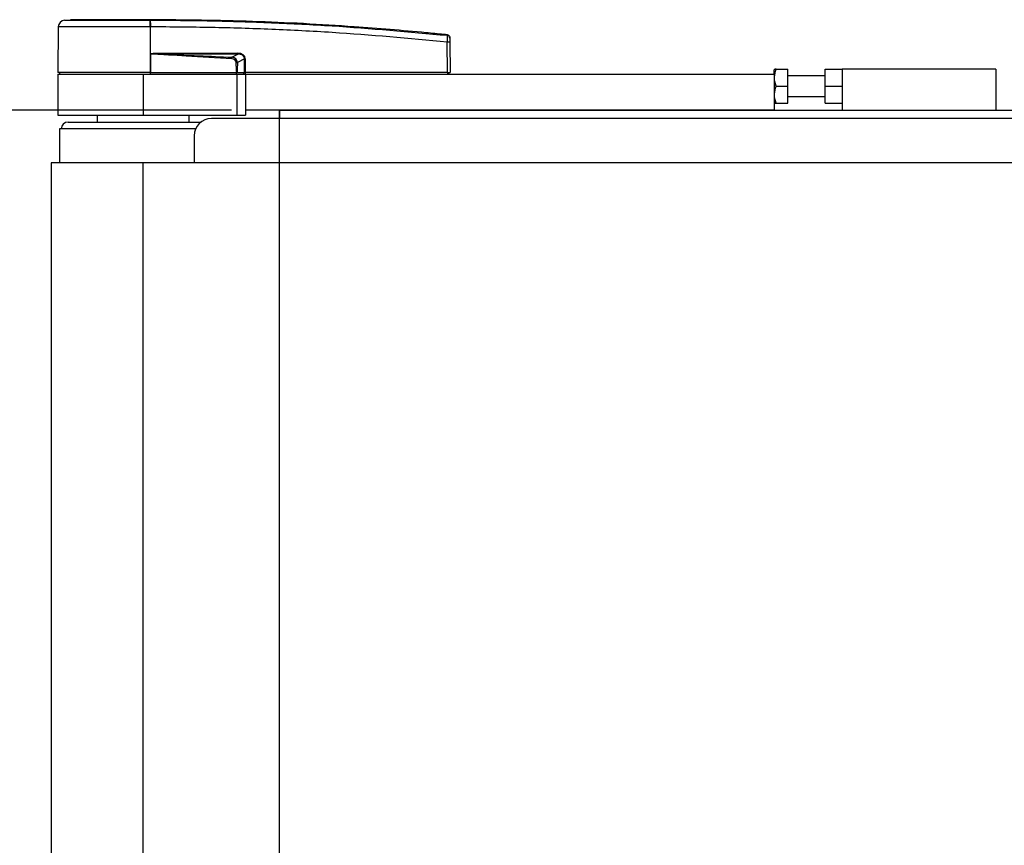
# Model space of a CAD drawing. Header units: millimetres. Extents: x 0 to 420, y 0 to 297.
# Tile 5 of 32: x 55 to 96, y 104 to 138. Entities that reach past the tile are written whole.
import ezdxf

# ---------------------------------------------------------------- set-up
doc = ezdxf.new("R2010")
doc.units = ezdxf.units.MM
doc.layers.add('QUOTE', color=174, linetype='Continuous')
doc.styles.add('SLDTEXTSTYLE3', font='TXT', dxfattribs={"width": 0.75})
doc.dimstyles.new('SLDDIMSTYLE0', dxfattribs={"dimtxt": 3, "dimasz": 3, "dimexe": 0, "dimexo": 0.0625, "dimgap": 0.75, "dimtad": 1, "dimlfac": 7.052763, "dimrnd": 1e-09, "dimzin": 12, "dimdsep": 46, "dimtxsty": 'SLDTEXTSTYLE3', "dimsah": 1, "dimcen": 0.09, "dimadec": 0, "dimazin": 3, "dimtfac": 1, "dimtdec": 3, "dimtofl": 0, "dimtmove": 0, "dimatfit": 3, "dimfxl": 0, "dimfrac": 2, "dimtolj": 1, "dimtzin": 12, "dimarcsym": 0})

# ---------------------------------------------------------------- blocks, each defined once
blk = doc.blocks.new('_D_2')
at = {"layer": 'QUOTE'}
for p, q in [((63.508, 134.555), (39.997, 134.555)), ((41.997, 73.445), (41.997, 134.555)), ((63.508, 73.445), (39.997, 73.445))]:
    blk.add_line(p, q, dxfattribs=at)
for points in [[(41.997, 134.555), (41.497, 131.555), (42.497, 131.555)], [(41.997, 73.445), (42.497, 76.445), (41.497, 76.445)]]:
    blk.add_solid(points, dxfattribs=at)
at = {"layer": 'QUOTE', "insert": (38.13, 100.675), "char_height": 3, "attachment_point": 1, "rotation": 90, "style": 'SLDTEXTSTYLE3'}
blk.add_mtext('431', dxfattribs=at)

msp = doc.modelspace()

# ---------------------------------------------------------------- linework, layer by layer
at = {"color": 7, "linetype": 'Continuous', "lineweight": 25}
for p, q in [((56.3088, 138.0138), (56.2922, 136.1151)), ((56.5624, 138.2933), (56.809, 138.3128)), ((60.1325, 138.3128), (60.1323, 138.3128)), ((60.1327, 138.0139), (60.1341, 136.1151)), ((60.1557, 138.0139), (60.1327, 138.0139)), ((72.4775, 137.6855), (72.482, 137.6851)), ((72.4821, 137.6851), (72.482, 137.6851)), ((72.4928, 136.1151), (72.4817, 137.3847)), ((72.5856, 137.3847), (72.5967, 136.1151)), ((60.1416, 136.8945), (60.1348, 136.1151)), ((60.1416, 136.8945), (60.1417, 136.9024)), ((60.4415, 136.9195), (63.7689, 136.9195)), ((63.7707, 136.8828), (60.4433, 136.8828)), ((63.5215, 136.7532), (63.7707, 136.8828)), ((64.0537, 136.6874), (63.7546, 136.5319)), ((64.0559, 136.1151), (64.0537, 136.6874)), ((64.0802, 136.6874), (64.0824, 136.1151)), ((56.2916, 136.0442), (56.2916, 134.3427)), ((56.2916, 136.0442), (59.8363, 136.0442)), ((60.1341, 136.1151), (56.2922, 136.1151)), ((56.3613, 136.1151), (56.3625, 136.0442)), ((59.8363, 136.0442), (59.8363, 134.3427)), ((59.8363, 136.0442), (63.7355, 136.0442)), ((60.1312, 136.1151), (60.1312, 136.0442)), ((60.1348, 136.1151), (60.1341, 136.1151)), ((60.1348, 136.1151), (63.729, 136.1151)), ((63.7067, 136.1151), (63.7062, 136.0442)), ((63.7355, 136.0442), (63.7355, 134.3427)), ((63.7355, 136.0442), (64.09, 136.0442)), ((63.7398, 136.1151), (64.0559, 136.1151)), ((64.007, 136.1151), (64.0061, 136.0442)), ((64.0824, 136.1151), (64.0559, 136.1151)), ((64.0769, 136.1151), (64.0768, 136.0442)), ((72.4928, 136.1151), (64.0824, 136.1151)), ((64.09, 136.0442), (64.09, 134.5554)), ((64.09, 136.0442), (86.0672, 136.0442)), ((72.4875, 136.1151), (72.4874, 136.0442)), ((72.4928, 136.1151), (72.5967, 136.1151)), ((72.5276, 136.1151), (72.5264, 136.0442)), ((86.0862, 136.2569), (86.0672, 136.224)), ((86.0672, 136.0442), (86.0672, 136.224)), ((86.0672, 136.0442), (86.0672, 134.5554)), ((86.1495, 136.2569), (86.6343, 136.2569)), ((86.6343, 135.5479), (86.6343, 136.2569)), ((88.194, 135.9733), (86.6343, 135.9733)), ((88.194, 135.5479), (88.194, 136.2569)), ((88.194, 136.2569), (88.903, 136.2569)), ((95.2834, 136.2569), (88.903, 136.2569)), ((88.903, 136.2569), (88.903, 134.5554)), ((95.2834, 136.2569), (95.2834, 134.5554)), ((86.1495, 135.5479), (86.6343, 135.5479)), ((86.6343, 134.839), (86.6343, 135.5479)), ((88.194, 135.5479), (88.903, 135.5479)), ((88.194, 134.839), (88.194, 135.5479)), ((86.6343, 135.1226), (88.194, 135.1226)), ((86.0672, 134.8719), (86.0862, 134.839)), ((86.1495, 134.839), (86.6343, 134.839)), ((88.194, 134.839), (88.903, 134.839)), ((56.2916, 134.3427), (59.8363, 134.3427)), ((57.9222, 134.3427), (57.9222, 134.0591)), ((59.8363, 134.3427), (63.7355, 134.3427)), ((61.7505, 134.0591), (61.7505, 134.3427)), ((63.7355, 134.3427), (64.09, 134.3427)), ((64.09, 134.5554), (64.09, 134.3427)), ((86.0672, 134.5554), (64.09, 134.5554)), ((65.5079, 134.5554), (65.5079, 134.2009)), ((86.0672, 134.5554), (97.3158, 134.5554)), ((56.717, 134.0591), (62.2467, 134.0591)), ((212.9678, 134.2009), (62.6721, 134.2009)), ((56.3625, 133.7756), (56.3558, 132.3577)), ((62.0185, 133.7756), (56.3625, 133.7756)), ((61.9632, 133.492), (61.9632, 132.3577)), ((56.008, 132.3577), (56.008, 75.6423)), ((59.8363, 132.3577), (56.008, 132.3577)), ((59.8363, 75.6423), (59.8363, 132.3577)), ((215.8036, 132.3577), (59.8363, 132.3577))]:
    msp.add_line(p, q, dxfattribs=at)
at = {"color": 7, "linetype": 'Continuous'}
for p, q in [((65.5079, 73.4446), (65.5079, 134.5554)), ((65.5079, 134.5554), (210.1321, 134.5554))]:
    msp.add_line(p, q, dxfattribs=at)
at = {"color": 7, "linetype": 'Continuous', "lineweight": 25, "flags": 128}
for points in [[(60.1416, 136.8945), (60.3106, 136.888), (60.4433, 136.8828)], [(63.5185, 136.6921), (63.519, 136.7014), (63.5194, 136.7105), (63.5198, 136.7192), (63.5202, 136.7275), (63.5206, 136.7352), (63.5209, 136.7421), (63.5212, 136.7482), (63.5215, 136.7532)]]:
    msp.add_lwpolyline(points, dxfattribs=at)
at = {"color": 7, "linetype": 'Continuous', "lineweight": 25}
for centre, radius, start, end in [((56.5924, 138.0113), 0.2836, 96.07687, 179.49999), ((59.0675, 138.0731), 1.0669, 356.81993, 11.91826), ((54.3823, 137.6376), 5.7895, 6.50339, 6.69681), ((59.0906, 138.0737), 1.0668, 356.78406, 11.88292), ((72.4711, 137.5509), 0.1131, 0.61586, 83.89581), ((72.5336, 134.2456), 3.1395, 89.0519, 90.9481), ((60.7353, 136.9156), 0.2938, 179.25241, 186.41434), ((64.0627, 136.9156), 0.2938, 179.25241, 186.41434), ((64.067, 140.2988), 3.6114, 269.78976, 270.21024), ((56.717, 133.7756), 0.2836, 90, 180), ((62.6721, 133.492), 0.7089, 90, 180)]:
    msp.add_arc(centre, radius, start, end, dxfattribs=at)
for centre, major_axis, ratio, start_param, end_param in [((63.404, 136.4514), (0.3249, 0.1728), 0.7705823, 5.9467523, 7.1236391), ((63.5771, 136.5429), (0.4821, 0.2371), 0.6067254, 5.9958854, 7.1727722), ((63.5807, 136.5433), (0.4561, 0.2258), 0.5569608, 5.9946727, 7.1715595), ((63.404, 136.4521), (0.2836, 0.1499), 0.6630178, 5.9488405, 7.1257274)]:
    msp.add_ellipse(centre, major_axis=major_axis, ratio=ratio, start_param=start_param, end_param=end_param, dxfattribs=at)
for points, knots in [([(60.1327, 138.0139), (59.9552, 138.0138), (59.596, 138.0138), (59.045, 138.0138), (58.4914, 138.0139), (57.9623, 138.0137), (57.4818, 138.0139), (57.0722, 138.0138), (56.7373, 138.0137), (56.4949, 138.0139), (56.3384, 138.0139), (56.3188, 138.0138), (56.3088, 138.0138)], [0, 0, 0, 0, 0.0912304, 0.1846225, 0.285093, 0.3884772, 0.4889466, 0.5923296, 0.6927987, 0.7961814, 0.8966347, 1, 1, 1, 1]), ([(56.5624, 138.2933), (56.5715, 138.2933), (56.5898, 138.2933), (56.7331, 138.2934), (56.9593, 138.2933), (57.2674, 138.2933), (57.6494, 138.2933), (58.0923, 138.2932), (58.5859, 138.2933), (59.0974, 138.2933), (59.6113, 138.2933), (59.9447, 138.2934), (60.1114, 138.2934)], [0, 0, 0, 0, 0.1019155, 0.2038336, 0.305753, 0.4076712, 0.509602, 0.6115312, 0.7134615, 0.8153929, 0.9076964, 1, 1, 1, 1]), ([(60.1323, 138.3128), (59.9218, 138.3128), (59.5001, 138.3128), (58.879, 138.3128), (58.3017, 138.3128), (57.7883, 138.3128), (57.3655, 138.3128), (57.05, 138.3128), (56.8461, 138.3128), (56.8214, 138.3128), (56.809, 138.3128)], [0, 0, 0, 0, 0.1248804, 0.2501396, 0.3746494, 0.4998125, 0.6247642, 0.7495577, 0.8749238, 1, 1, 1, 1]), ([(60.1114, 138.2934), (60.1191, 138.2934), (60.1268, 138.2935), (60.1346, 138.2934), (60.1346, 138.2934)], [0, 0, 0, 0, 0.9996347, 1, 1, 1, 1]), ([(72.482, 137.6851), (72.4344, 137.6899), (72.1404, 137.7198), (70.8507, 137.8457), (68.2008, 138.0621), (64.3777, 138.2702), (61.5481, 138.2986), (60.1325, 138.3128)], [0, 0, 0, 0, 0.0117013, 0.0722088, 0.3141935, 0.6568871, 1, 1, 1, 1]), ([(60.1346, 138.2934), (60.1346, 138.2934), (60.9745, 138.2929), (62.6545, 138.2755), (65.1735, 138.1959), (68.453, 138.0304), (70.8864, 137.8087), (72.4831, 137.6633)], [0, 0, 0, 0, 0.0000007, 0.2037107, 0.4074721, 0.6112331, 1, 1, 1, 1]), ([(72.4817, 137.3847), (70.8868, 137.5301), (68.4572, 137.7516), (65.1833, 137.9161), (62.6701, 137.9982), (60.9937, 138.0086), (60.1557, 138.0139)], [0, 0, 0, 0, 0.3890527, 0.5926729, 0.7963808, 1, 1, 1, 1]), ([(72.4817, 137.3847), (72.4827, 137.4165), (72.4847, 137.4801), (72.486, 137.5643), (72.4859, 137.6276), (72.4846, 137.6562), (72.4834, 137.6619), (72.4831, 137.6633)], [0, 0, 0, 0, 0.23108965, 0.4626691, 0.69303153, 0.92227335, 1, 1, 1, 1]), ([(72.4831, 137.6633), (72.4828, 137.6717), (72.4825, 137.6831), (72.4822, 137.6847), (72.4821, 137.6851)], [0, 0, 0, 0, 0.7361158, 1, 1, 1, 1]), ([(72.4821, 137.6851), (72.4947, 137.6825), (72.5198, 137.6774), (72.5516, 137.6545), (72.5744, 137.6231), (72.5831, 137.594), (72.5838, 137.5772), (72.5839, 137.5732)], [0, 0, 0, 0, 0.23106275, 0.46212549, 0.69318856, 0.92839331, 1, 1, 1, 1]), ([(72.5839, 137.5732), (72.584, 137.5728), (72.584, 137.5714), (72.5841, 137.5603), (72.5841, 137.5521)], [0, 0, 0, 0, 0.2634259, 1, 1, 1, 1]), ([(72.5841, 137.5521), (72.5841, 137.5513), (72.5842, 137.5479), (72.5843, 137.5308), (72.5847, 137.4928), (72.5851, 137.4421), (72.5854, 137.4038), (72.5856, 137.3847)], [0, 0, 0, 0, 0.077747, 0.3068364, 0.5369565, 0.7685092, 1, 1, 1, 1]), ([(63.5185, 136.6921), (62.888, 136.726), (61.7619, 136.7864), (60.6367, 136.8615), (60.1416, 136.8945)], [0, 0, 0, 0, 0.5599728, 1, 1, 1, 1]), ([(60.1417, 136.9024), (60.1436, 136.903), (60.1485, 136.9044), (60.158, 136.9064), (60.1724, 136.9087), (60.1938, 136.9112), (60.2258, 136.9139), (60.2734, 136.9166), (60.347, 136.919), (60.4055, 136.9193), (60.4415, 136.9195)], [0, 0, 0, 0, 0.0199034, 0.0510155, 0.0969562, 0.1650388, 0.266176, 0.4166536, 0.6407761, 1, 1, 1, 1]), ([(60.4433, 136.8828), (61.018, 136.8605), (62.0441, 136.8207), (63.0701, 136.7738), (63.5215, 136.7532)], [0, 0, 0, 0, 0.5600252, 1, 1, 1, 1]), ([(63.7045, 136.5319), (63.715, 136.532), (63.7338, 136.532), (63.7482, 136.532), (63.7546, 136.5319)], [0, 0, 0, 0, 0.56, 1, 1, 1, 1]), ([(63.729, 136.1151), (63.7219, 136.1928), (63.7091, 136.3315), (63.7059, 136.4708), (63.7045, 136.5319)], [0, 0, 0, 0, 0.560586, 1, 1, 1, 1]), ([(63.7546, 136.5319), (63.7535, 136.4541), (63.7516, 136.3148), (63.7434, 136.1762), (63.7398, 136.1151)], [0, 0, 0, 0, 0.55939227, 1, 1, 1, 1]), ([(63.729, 136.1151), (63.7303, 136.1151), (63.7333, 136.1151), (63.737, 136.1151), (63.7391, 136.1151), (63.7398, 136.1151)], [0, 0, 0, 0, 0.31939567, 0.74819126, 1, 1, 1, 1]), ([(86.1495, 135.5479), (86.1165, 135.6746), (86.0546, 135.9115), (86.1194, 136.1472), (86.1495, 136.2569)], [0, 0, 0, 0, 0.5347163, 1, 1, 1, 1]), ([(86.1495, 136.2569), (86.1402, 136.2569), (86.1023, 136.2569), (86.1005, 136.2569), (86.0992, 136.2569)], [0, 0, 0, 0, 0.2466462, 1, 1, 1, 1]), ([(86.1495, 134.839), (86.1165, 134.9656), (86.0546, 135.2025), (86.1194, 135.4382), (86.1495, 135.5479)], [0, 0, 0, 0, 0.5347163, 1, 1, 1, 1]), ([(86.0992, 134.839), (86.1005, 134.839), (86.1023, 134.839), (86.1402, 134.839), (86.1495, 134.839)], [0, 0, 0, 0, 0.7533538, 1, 1, 1, 1])]:
    msp.add_open_spline(points, degree=3, knots=knots, dxfattribs=at)

# ---------------------------------------------------------------- dimensions: what is measured, and where the dimension line sits
at = {"layer": 'QUOTE'}
dim = msp.add_linear_dim(base=(39.6157, 134.5554), p1=(65.5079, 73.4446), p2=(65.5079, 134.5554), angle=90, dimstyle='SLDDIMSTYLE0', dxfattribs=at)
dim.commit()
dim.dimension.update_dxf_attribs({"geometry": '_D_2', "text_midpoint": (39.6157, 104), "dimtype": 160})

doc.saveas('drawing.dxf')
